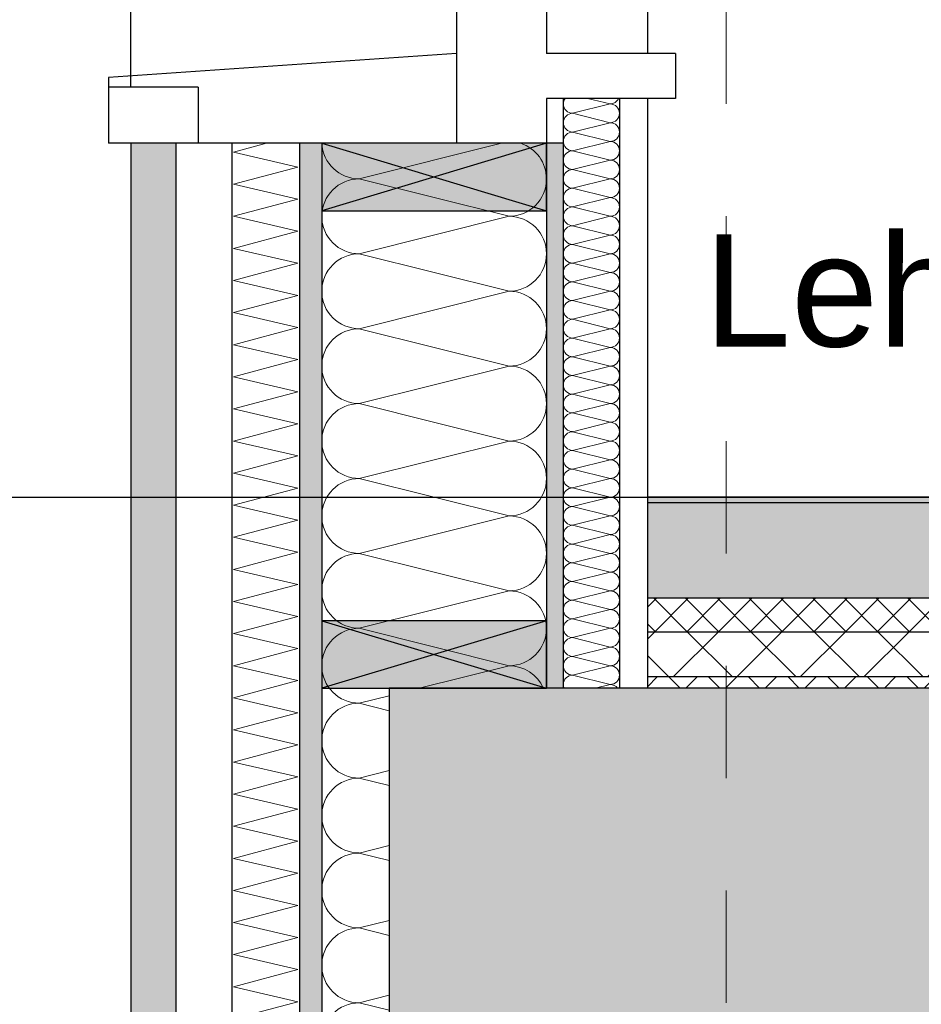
# Model space of a CAD drawing. Header units: metres. Extents: x -14.6 to 48.9, y -22.2 to 2.8.
# Tile 22 of 79: x -0.6 to 0.2, y -6.5 to -5.6. Entities that reach past the tile are written whole.
import ezdxf

# ---------------------------------------------------------------- set-up
doc = ezdxf.new("R2010")
doc.units = ezdxf.units.M
doc.header["$LTSCALE"] = 0.4
doc.header["$MEASUREMENT"] = 0
doc.linetypes.add('Raster', pattern=[0.2, 0.1, -0.05, 0, -0.05])
doc.layers.get('0').update_dxf_attribs({"color": 8, "lineweight": 9})
doc.layers.get('Defpoints').update_dxf_attribs({"color": 8, "lineweight": 9})
for name, color, linetype in [('Neubau_A-Außenwände', 8, 'Continuous'), ('Neubau_A-Decken', 8, 'Continuous'), ('Neubau_A-TB Wände', 8, 'Continuous'), ('Neubau_B-Bodenaufbau', 8, 'Continuous'), ('Neubau_R-Konstruktionsraster gross', 33, 'Continuous'), ('Neubau_S-Ausbesserung 2D_3D', 8, 'Continuous'), ('Neubau_T-Bemaßung', 8, 'Continuous'), ('Neubau_T-Text', 8, 'Continuous'), ('Neubau_Z-Modellierung Fassade', 8, 'Continuous')]:
    doc.layers.add(name, color=color, linetype=linetype)
doc.styles.add('ERSTELLTER_STIL_2', font='arial.ttf')
doc.dimstyles.new('ERSTELLTER_STIL__1', dxfattribs={"dimtxt": 0.0875, "dimasz": 0.059375, "dimexe": 0.18, "dimexo": 0.0625, "dimgap": 0, "dimtad": 1, "dimzin": 0, "dimdsep": 46, "dimtxsty": 'ERSTELLTER_STIL_2', "dimblk": 'ARROWHEAD_6', "dimblk1": 'ARROWHEAD_6', "dimblk2": 'ARROWHEAD_6', "dimcen": 0.09, "dimclrd": 7, "dimclre": 7, "dimclrt": 7, "dimazin": 0, "dimtfac": 1, "dimtdec": 4, "dimtmove": 0, "dimatfit": 3, "dimfxl": 1, "dimtolj": 1, "dimtzin": 0, "dimarcsym": 0})

# ---------------------------------------------------------------- blocks, each defined once
blk = doc.blocks.new('*X244', base_point=(3718.76562, 0))
at = {"layer": 'Neubau_A-Außenwände', "color": 8, "linetype": 'Continuous', "lineweight": 9}
for p, q in [((4083.45351, 4.465), (4083.32684, 4.43333)), ((4083.46018, 4.4), (4083.32684, 4.43333)), ((4083.46018, 4.4), (4083.32684, 4.36667)), ((4083.46018, 4.33333), (4083.32684, 4.36667)), ((4083.46018, 4.33333), (4083.32684, 4.3)), ((4083.46018, 4.26667), (4083.32684, 4.3)), ((4083.46018, 4.26667), (4083.32684, 4.23333)), ((4083.46018, 4.2), (4083.32684, 4.23333)), ((4083.46018, 4.2), (4083.32684, 4.16667)), ((4083.46018, 4.13333), (4083.32684, 4.16667)), ((4083.46018, 4.13333), (4083.32684, 4.1)), ((4083.46018, 4.06667), (4083.32684, 4.1)), ((4083.46018, 4.06667), (4083.32684, 4.03333)), ((4083.46018, 4), (4083.32684, 4.03333)), ((4083.46018, 4), (4083.38018, 3.98)), ((4083.35349, 3.97333), (4083.32684, 3.96667)), ((4083.35349, 3.96), (4083.32684, 3.96667)), ((4083.35349, 3.90666), (4083.32684, 3.9)), ((4083.35349, 3.89334), (4083.32684, 3.9)), ((4083.35349, 3.84), (4083.32684, 3.83333)), ((4083.35349, 3.82667), (4083.32684, 3.83333)), ((4083.35349, 3.77333), (4083.32684, 3.76667)), ((4083.35349, 3.76), (4083.32684, 3.76667)), ((4083.35349, 3.70666), (4083.32684, 3.7)), ((4083.35349, 3.69334), (4083.32684, 3.7)), ((4083.46018, 3.66667), (4083.40684, 3.68)), ((4083.46018, 3.66667), (4083.32684, 3.63333)), ((4083.46018, 3.6), (4083.32684, 3.63333)), ((4083.46018, 3.6), (4083.32684, 3.56667)), ((4083.46018, 3.53333), (4083.32684, 3.56667)), ((4083.46018, 3.53333), (4083.32684, 3.5)), ((4083.46018, 3.46667), (4083.32684, 3.5)), ((4083.46018, 3.46667), (4083.32684, 3.43333)), ((4083.46018, 3.4), (4083.32684, 3.43333)), ((4083.46018, 3.4), (4083.32684, 3.36667)), ((4083.46018, 3.33333), (4083.32684, 3.36667)), ((4083.46018, 3.33333), (4083.32684, 3.3)), ((4083.46018, 3.26667), (4083.32684, 3.3)), ((4083.46018, 3.26667), (4083.32684, 3.23333)), ((4083.46018, 3.2), (4083.32684, 3.23333)), ((4083.46018, 3.2), (4083.32684, 3.16667)), ((4083.46018, 3.13333), (4083.32684, 3.16667)), ((4083.46018, 3.13333), (4083.32684, 3.1)), ((4083.46018, 3.06667), (4083.32684, 3.1)), ((4083.46018, 3.06667), (4083.32684, 3.03333)), ((4083.46018, 3), (4083.32684, 3.03333)), ((4083.46018, 3), (4083.32684, 2.96667)), ((4083.46018, 2.93333), (4083.32684, 2.96667)), ((4083.46018, 2.93333), (4083.32684, 2.9)), ((4083.46018, 2.86667), (4083.32684, 2.9)), ((4083.46018, 2.86667), (4083.32684, 2.83333)), ((4083.46018, 2.8), (4083.32684, 2.83333))]:
    blk.add_line(p, q, dxfattribs=at)
for centre, start, end in [((4083.32684, 4.46667), 182.86598, 270), ((4083.46018, 4.43333), 0, 71.80513), ((4083.32684, 4.4), 90, 180), ((4083.46018, 4.43333), 270, 0), ((4083.32684, 4.4), 180, 270), ((4083.46018, 4.36667), 0, 90), ((4083.32684, 4.33333), 90, 180), ((4083.46018, 4.36667), 270, 0), ((4083.32684, 4.33333), 180, 270), ((4083.46018, 4.3), 0, 90), ((4083.32684, 4.26667), 90, 180), ((4083.46018, 4.3), 270, 0), ((4083.32684, 4.26667), 180, 270), ((4083.46018, 4.23333), 0, 90), ((4083.32684, 4.2), 90, 180), ((4083.46018, 4.23333), 270, 0), ((4083.32684, 4.2), 180, 270), ((4083.46018, 4.16667), 0, 90), ((4083.32684, 4.13333), 90, 180), ((4083.46018, 4.16667), 270, 0), ((4083.32684, 4.13333), 180, 270), ((4083.46018, 4.1), 0, 90), ((4083.32684, 4.06667), 90, 180), ((4083.46018, 4.1), 270, 0), ((4083.32684, 4.06667), 180, 270), ((4083.46018, 4.03333), 0, 90), ((4083.32684, 4), 90, 180), ((4083.46018, 4.03333), 270, 0), ((4083.32684, 4), 180, 270), ((4083.46018, 3.96667), 23.57818, 90), ((4083.32684, 3.93333), 90, 180), ((4083.32684, 3.93333), 180, 270), ((4083.32684, 3.86667), 90, 180), ((4083.32684, 3.86667), 180, 270), ((4083.32684, 3.8), 90, 180), ((4083.32684, 3.8), 180, 270), ((4083.32684, 3.73333), 90, 180), ((4083.32684, 3.73333), 180, 270), ((4083.32684, 3.66667), 90, 180), ((4083.46018, 3.7), 270, 323.13009), ((4083.32684, 3.66667), 180, 270), ((4083.46018, 3.63333), 0, 90), ((4083.32684, 3.6), 90, 180), ((4083.46018, 3.63333), 270, 0), ((4083.32684, 3.6), 180, 270), ((4083.46018, 3.56667), 0, 90), ((4083.32684, 3.53333), 90, 180), ((4083.46018, 3.56667), 270, 0), ((4083.32684, 3.53333), 180, 270), ((4083.46018, 3.5), 0, 90), ((4083.32684, 3.46667), 90, 180), ((4083.46018, 3.5), 270, 0), ((4083.32684, 3.46667), 180, 270), ((4083.46018, 3.43333), 0, 90), ((4083.32684, 3.4), 90, 180), ((4083.46018, 3.43333), 270, 0), ((4083.32684, 3.4), 180, 270), ((4083.46018, 3.36667), 0, 90), ((4083.32684, 3.33333), 90, 180), ((4083.46018, 3.36667), 270, 0), ((4083.32684, 3.33333), 180, 270), ((4083.46018, 3.3), 0, 90), ((4083.32684, 3.26667), 90, 180), ((4083.46018, 3.3), 270, 0), ((4083.32684, 3.26667), 180, 270), ((4083.46018, 3.23333), 0, 90), ((4083.32684, 3.2), 90, 180), ((4083.46018, 3.23333), 270, 0), ((4083.32684, 3.2), 180, 270), ((4083.46018, 3.16667), 0, 90), ((4083.32684, 3.13333), 90, 180), ((4083.46018, 3.16667), 270, 0), ((4083.32684, 3.13333), 180, 270), ((4083.46018, 3.1), 0, 90), ((4083.32684, 3.06667), 90, 180), ((4083.46018, 3.1), 270, 0), ((4083.32684, 3.06667), 180, 270), ((4083.46018, 3.03333), 0, 90), ((4083.32684, 3), 90, 180), ((4083.46018, 3.03333), 270, 0), ((4083.32684, 3), 180, 270), ((4083.46018, 2.96667), 0, 90), ((4083.32684, 2.93333), 90, 180), ((4083.46018, 2.96667), 270, 0), ((4083.32684, 2.93333), 180, 270), ((4083.46018, 2.9), 0, 90), ((4083.32684, 2.86667), 90, 180), ((4083.46018, 2.9), 270, 0), ((4083.32684, 2.86667), 180, 270), ((4083.46018, 2.83333), 0, 90), ((4083.32684, 2.8), 90, 180), ((4083.46018, 2.83333), 270, 0)]:
    blk.add_arc(centre, 0.03333, start, end, dxfattribs=at)
blk = doc.blocks.new('*X245', base_point=(3718.76562, 0))
at = {"layer": 'Neubau_A-Außenwände', "color": 8, "linetype": 'Continuous', "lineweight": 9}
for p, q in [((4083.21496, 4.45714), (4083.24428, 4.465)), ((4083.27206, 4.44387), (4083.21496, 4.45714)), ((4083.21496, 4.42857), (4083.27206, 4.44387)), ((4083.27206, 4.4153), (4083.21496, 4.42857)), ((4083.21496, 4.4), (4083.27206, 4.4153)), ((4083.27206, 4.38673), (4083.21496, 4.4)), ((4083.21496, 4.37143), (4083.27206, 4.38673)), ((4083.27206, 4.35816), (4083.21496, 4.37143)), ((4083.21496, 4.34286), (4083.27206, 4.35816)), ((4083.27206, 4.32959), (4083.21496, 4.34286)), ((4083.21496, 4.31429), (4083.27206, 4.32959)), ((4083.27206, 4.30102), (4083.21496, 4.31429)), ((4083.21496, 4.28571), (4083.27206, 4.30102)), ((4083.27206, 4.27244), (4083.21496, 4.28571)), ((4083.21496, 4.25714), (4083.27206, 4.27244)), ((4083.27206, 4.24387), (4083.21496, 4.25714)), ((4083.21496, 4.22857), (4083.27206, 4.24387)), ((4083.27206, 4.2153), (4083.21496, 4.22857)), ((4083.21496, 4.2), (4083.27206, 4.2153)), ((4083.27206, 4.18673), (4083.21496, 4.2)), ((4083.21496, 4.17143), (4083.27206, 4.18673)), ((4083.27206, 4.15816), (4083.21496, 4.17143)), ((4083.21496, 4.14286), (4083.27206, 4.15816)), ((4083.27206, 4.12959), (4083.21496, 4.14286)), ((4083.21496, 4.11429), (4083.27206, 4.12959)), ((4083.27206, 4.10102), (4083.21496, 4.11429)), ((4083.21496, 4.08571), (4083.27206, 4.10102)), ((4083.27206, 4.07244), (4083.21496, 4.08571)), ((4083.21496, 4.05714), (4083.27206, 4.07244)), ((4083.27206, 4.04387), (4083.21496, 4.05714)), ((4083.21496, 4.02857), (4083.27206, 4.04387)), ((4083.27206, 4.0153), (4083.21496, 4.02857)), ((4083.21496, 4), (4083.27206, 4.0153)), ((4083.27206, 3.98673), (4083.21496, 4)), ((4083.21496, 3.97143), (4083.27206, 3.98673)), ((4083.27206, 3.95816), (4083.21496, 3.97143)), ((4083.21496, 3.94286), (4083.27206, 3.95816)), ((4083.27206, 3.92959), (4083.21496, 3.94286)), ((4083.21496, 3.91429), (4083.27206, 3.92959)), ((4083.27206, 3.90102), (4083.21496, 3.91429)), ((4083.21496, 3.88571), (4083.27206, 3.90102)), ((4083.27206, 3.87244), (4083.21496, 3.88571)), ((4083.21496, 3.85714), (4083.27206, 3.87244)), ((4083.27206, 3.84387), (4083.21496, 3.85714)), ((4083.21496, 3.82857), (4083.27206, 3.84387)), ((4083.27206, 3.8153), (4083.21496, 3.82857)), ((4083.21496, 3.8), (4083.27206, 3.8153)), ((4083.27206, 3.78673), (4083.21496, 3.8)), ((4083.21496, 3.77143), (4083.27206, 3.78673)), ((4083.27206, 3.75816), (4083.21496, 3.77143)), ((4083.21496, 3.74286), (4083.27206, 3.75816)), ((4083.27206, 3.72959), (4083.21496, 3.74286)), ((4083.21496, 3.71429), (4083.27206, 3.72959)), ((4083.27206, 3.70102), (4083.21496, 3.71429)), ((4083.21496, 3.68571), (4083.27206, 3.70102)), ((4083.27206, 3.67244), (4083.21496, 3.68571)), ((4083.21496, 3.65714), (4083.27206, 3.67244)), ((4083.27206, 3.64387), (4083.21496, 3.65714)), ((4083.21496, 3.62857), (4083.27206, 3.64387)), ((4083.27206, 3.6153), (4083.21496, 3.62857)), ((4083.21496, 3.6), (4083.27206, 3.6153)), ((4083.27206, 3.58673), (4083.21496, 3.6)), ((4083.21496, 3.57143), (4083.27206, 3.58673)), ((4083.27206, 3.55816), (4083.21496, 3.57143)), ((4083.21496, 3.54286), (4083.27206, 3.55816)), ((4083.27206, 3.52959), (4083.21496, 3.54286)), ((4083.21496, 3.51429), (4083.27206, 3.52959)), ((4083.27206, 3.50102), (4083.21496, 3.51429)), ((4083.21496, 3.48571), (4083.27206, 3.50102)), ((4083.27206, 3.47244), (4083.21496, 3.48571)), ((4083.21496, 3.45714), (4083.27206, 3.47244)), ((4083.27206, 3.44387), (4083.21496, 3.45714)), ((4083.21496, 3.42857), (4083.27206, 3.44387)), ((4083.27206, 3.4153), (4083.21496, 3.42857)), ((4083.21496, 3.4), (4083.27206, 3.4153)), ((4083.27206, 3.38673), (4083.21496, 3.4)), ((4083.21496, 3.37143), (4083.27206, 3.38673)), ((4083.27206, 3.35816), (4083.21496, 3.37143)), ((4083.21496, 3.34286), (4083.27206, 3.35816)), ((4083.27206, 3.32959), (4083.21496, 3.34286)), ((4083.21496, 3.31429), (4083.27206, 3.32959)), ((4083.27206, 3.30102), (4083.21496, 3.31429)), ((4083.21496, 3.28571), (4083.27206, 3.30102)), ((4083.27206, 3.27244), (4083.21496, 3.28571)), ((4083.21496, 3.25714), (4083.27206, 3.27244)), ((4083.27206, 3.24387), (4083.21496, 3.25714)), ((4083.21496, 3.22857), (4083.27206, 3.24387)), ((4083.27206, 3.2153), (4083.21496, 3.22857)), ((4083.21496, 3.2), (4083.27206, 3.2153)), ((4083.27206, 3.18673), (4083.21496, 3.2)), ((4083.21496, 3.17143), (4083.27206, 3.18673)), ((4083.27206, 3.15816), (4083.21496, 3.17143)), ((4083.21496, 3.14286), (4083.27206, 3.15816)), ((4083.27206, 3.12959), (4083.21496, 3.14286)), ((4083.21496, 3.11429), (4083.27206, 3.12959)), ((4083.27206, 3.10102), (4083.21496, 3.11429)), ((4083.21496, 3.08571), (4083.27206, 3.10102)), ((4083.27206, 3.07244), (4083.21496, 3.08571)), ((4083.21496, 3.05714), (4083.27206, 3.07244)), ((4083.27206, 3.04387), (4083.21496, 3.05714)), ((4083.21496, 3.02857), (4083.27206, 3.04387)), ((4083.27206, 3.0153), (4083.21496, 3.02857)), ((4083.21496, 3), (4083.27206, 3.0153)), ((4083.27206, 2.98673), (4083.21496, 3)), ((4083.21496, 2.97143), (4083.27206, 2.98673)), ((4083.27206, 2.95816), (4083.21496, 2.97143)), ((4083.21496, 2.94286), (4083.27206, 2.95816)), ((4083.27206, 2.92959), (4083.21496, 2.94286)), ((4083.21496, 2.91429), (4083.27206, 2.92959)), ((4083.27206, 2.90102), (4083.21496, 2.91429)), ((4083.21496, 2.88571), (4083.27206, 2.90102)), ((4083.27206, 2.87244), (4083.21496, 2.88571)), ((4083.21496, 2.85714), (4083.27206, 2.87244)), ((4083.27206, 2.84387), (4083.21496, 2.85714)), ((4083.21496, 2.82857), (4083.27206, 2.84387)), ((4083.27206, 2.8153), (4083.21496, 2.82857)), ((4083.21496, 2.8), (4083.27206, 2.8153))]:
    blk.add_line(p, q, dxfattribs=at)
blk = doc.blocks.new('*X254', base_point=(3718.76562, 0))
at = {"layer": 'Neubau_A-TB Wände', "color": 8, "linetype": 'Continuous', "lineweight": 9}
for p, q in [((4083.55018, 4.5), (4083.53018, 4.505)), ((4083.55018, 4.5), (4083.51684, 4.49167)), ((4083.55018, 4.48333), (4083.51684, 4.49167)), ((4083.55018, 4.48333), (4083.51684, 4.475)), ((4083.55018, 4.46667), (4083.51684, 4.475)), ((4083.55018, 4.46667), (4083.51684, 4.45833)), ((4083.55018, 4.45), (4083.51684, 4.45833)), ((4083.55018, 4.45), (4083.51684, 4.44167)), ((4083.55018, 4.43333), (4083.51684, 4.44167)), ((4083.55018, 4.43333), (4083.51684, 4.425)), ((4083.55018, 4.41667), (4083.51684, 4.425)), ((4083.55018, 4.41667), (4083.51684, 4.40833)), ((4083.55018, 4.4), (4083.51684, 4.40833)), ((4083.55018, 4.4), (4083.51684, 4.39167)), ((4083.55018, 4.38333), (4083.51684, 4.39167)), ((4083.55018, 4.38333), (4083.51684, 4.375)), ((4083.55018, 4.36667), (4083.51684, 4.375)), ((4083.55018, 4.36667), (4083.51684, 4.35833)), ((4083.55018, 4.35), (4083.51684, 4.35833)), ((4083.55018, 4.35), (4083.51684, 4.34167)), ((4083.55018, 4.33333), (4083.51684, 4.34167)), ((4083.55018, 4.33333), (4083.51684, 4.325)), ((4083.55018, 4.31667), (4083.51684, 4.325)), ((4083.55018, 4.31667), (4083.51684, 4.30833)), ((4083.55018, 4.3), (4083.51684, 4.30833)), ((4083.55018, 4.3), (4083.51684, 4.29167)), ((4083.55018, 4.28333), (4083.51684, 4.29167)), ((4083.55018, 4.28333), (4083.51684, 4.275)), ((4083.55018, 4.26667), (4083.51684, 4.275)), ((4083.55018, 4.26667), (4083.51684, 4.25833)), ((4083.55018, 4.25), (4083.51684, 4.25833)), ((4083.55018, 4.25), (4083.51684, 4.24167)), ((4083.55018, 4.23333), (4083.51684, 4.24167)), ((4083.55018, 4.23333), (4083.51684, 4.225)), ((4083.55018, 4.21667), (4083.51684, 4.225)), ((4083.55018, 4.21667), (4083.51684, 4.20833)), ((4083.55018, 4.2), (4083.51684, 4.20833)), ((4083.55018, 4.2), (4083.51684, 4.19167)), ((4083.55018, 4.18333), (4083.51684, 4.19167)), ((4083.55018, 4.18333), (4083.51684, 4.175)), ((4083.55018, 4.16667), (4083.51684, 4.175)), ((4083.55018, 4.16667), (4083.51684, 4.15833)), ((4083.55018, 4.15), (4083.51684, 4.15833)), ((4083.55018, 4.15), (4083.51684, 4.14167)), ((4083.55018, 4.13333), (4083.51684, 4.14167)), ((4083.55018, 4.13333), (4083.51684, 4.125)), ((4083.55018, 4.11667), (4083.51684, 4.125)), ((4083.55018, 4.11667), (4083.51684, 4.10833)), ((4083.55018, 4.1), (4083.51684, 4.10833)), ((4083.55018, 4.1), (4083.51684, 4.09167)), ((4083.55018, 4.08333), (4083.51684, 4.09167)), ((4083.55018, 4.08333), (4083.51684, 4.075)), ((4083.55018, 4.06667), (4083.51684, 4.075)), ((4083.55018, 4.06667), (4083.51684, 4.05833)), ((4083.55018, 4.05), (4083.51684, 4.05833)), ((4083.55018, 4.05), (4083.51684, 4.04167)), ((4083.55018, 4.03333), (4083.51684, 4.04167)), ((4083.55018, 4.03333), (4083.51684, 4.025)), ((4083.55018, 4.01667), (4083.51684, 4.025)), ((4083.55018, 4.01667), (4083.51684, 4.00833)), ((4083.55018, 4), (4083.51684, 4.00833)), ((4083.55018, 4), (4083.51684, 3.99167)), ((4083.55018, 3.98333), (4083.51684, 3.99167)), ((4083.55018, 3.98333), (4083.53684, 3.98))]:
    blk.add_line(p, q, dxfattribs=at)
for centre, start, end in [((4083.51684, 4.5), 143.1301, 180), ((4083.55018, 4.50833), 270, 336.42182), ((4083.51684, 4.5), 180, 270), ((4083.55018, 4.49167), 0, 90), ((4083.51684, 4.48333), 90, 180), ((4083.55018, 4.49167), 270, 0), ((4083.51684, 4.48333), 180, 270), ((4083.55018, 4.475), 0, 90), ((4083.51684, 4.46667), 90, 180), ((4083.55018, 4.475), 270, 0), ((4083.51684, 4.46667), 180, 270), ((4083.55018, 4.45833), 0, 90), ((4083.51684, 4.45), 90, 180), ((4083.55018, 4.45833), 270, 0), ((4083.51684, 4.45), 180, 270), ((4083.55018, 4.44167), 0, 90), ((4083.51684, 4.43333), 90, 180), ((4083.55018, 4.44167), 270, 0), ((4083.51684, 4.43333), 180, 270), ((4083.55018, 4.425), 0, 90), ((4083.51684, 4.41667), 90, 180), ((4083.55018, 4.425), 270, 0), ((4083.51684, 4.41667), 180, 270), ((4083.51684, 4.4), 90, 180), ((4083.55018, 4.40833), 0, 90), ((4083.55018, 4.40833), 270, 0), ((4083.51684, 4.4), 180, 270), ((4083.55018, 4.39167), 0, 90), ((4083.51684, 4.38333), 90, 180), ((4083.55018, 4.39167), 270, 0), ((4083.51684, 4.38333), 180, 270), ((4083.55018, 4.375), 0, 90), ((4083.51684, 4.36667), 90, 180), ((4083.55018, 4.375), 270, 0), ((4083.51684, 4.36667), 180, 270), ((4083.55018, 4.35833), 0, 90), ((4083.51684, 4.35), 90, 180), ((4083.55018, 4.35833), 270, 0), ((4083.51684, 4.35), 180, 270), ((4083.55018, 4.34167), 0, 90), ((4083.51684, 4.33333), 90, 180), ((4083.55018, 4.34167), 270, 0), ((4083.51684, 4.33333), 180, 270), ((4083.55018, 4.325), 0, 90), ((4083.51684, 4.31667), 90, 180), ((4083.55018, 4.325), 270, 0), ((4083.51684, 4.31667), 180, 270), ((4083.55018, 4.30833), 0, 90), ((4083.51684, 4.3), 90, 180), ((4083.55018, 4.30833), 270, 0), ((4083.51684, 4.3), 180, 270), ((4083.55018, 4.29167), 0, 90), ((4083.51684, 4.28333), 90, 180), ((4083.55018, 4.29167), 270, 0), ((4083.51684, 4.28333), 180, 270), ((4083.55018, 4.275), 0, 90), ((4083.51684, 4.26667), 90, 180), ((4083.55018, 4.275), 270, 0), ((4083.51684, 4.26667), 180, 270), ((4083.55018, 4.25833), 0, 90), ((4083.51684, 4.25), 90, 180), ((4083.55018, 4.25833), 270, 0), ((4083.51684, 4.25), 180, 270), ((4083.51684, 4.23333), 90, 180), ((4083.55018, 4.24167), 0, 90), ((4083.55018, 4.24167), 270, 0), ((4083.51684, 4.23333), 180, 270), ((4083.55018, 4.225), 0, 90), ((4083.51684, 4.21667), 90, 180), ((4083.55018, 4.225), 270, 0), ((4083.51684, 4.21667), 180, 270), ((4083.55018, 4.20833), 0, 90), ((4083.51684, 4.2), 90, 180), ((4083.55018, 4.20833), 270, 0), ((4083.51684, 4.2), 180, 270), ((4083.55018, 4.19167), 0, 90), ((4083.51684, 4.18333), 90, 180), ((4083.55018, 4.19167), 270, 0), ((4083.51684, 4.18333), 180, 270), ((4083.55018, 4.175), 0, 90), ((4083.51684, 4.16667), 90, 180), ((4083.55018, 4.175), 270, 0), ((4083.51684, 4.16667), 180, 270), ((4083.55018, 4.15833), 0, 90), ((4083.51684, 4.15), 90, 180), ((4083.55018, 4.15833), 270, 0), ((4083.51684, 4.15), 180, 270), ((4083.55018, 4.14167), 0, 90), ((4083.51684, 4.13333), 90, 180), ((4083.55018, 4.14167), 270, 0), ((4083.51684, 4.13333), 180, 270), ((4083.55018, 4.125), 0, 90), ((4083.51684, 4.11667), 90, 180), ((4083.55018, 4.125), 270, 0), ((4083.51684, 4.11667), 180, 270), ((4083.55018, 4.10833), 0, 90), ((4083.51684, 4.1), 90, 180), ((4083.55018, 4.10833), 270, 0), ((4083.51684, 4.1), 180, 270), ((4083.55018, 4.09167), 0, 90), ((4083.51684, 4.08333), 90, 180), ((4083.55018, 4.09167), 270, 0), ((4083.51684, 4.08333), 180, 270), ((4083.51684, 4.06667), 90, 180), ((4083.55018, 4.075), 0, 90), ((4083.55018, 4.075), 270, 0), ((4083.51684, 4.06667), 180, 270), ((4083.55018, 4.05833), 0, 90), ((4083.51684, 4.05), 90, 180), ((4083.55018, 4.05833), 270, 0), ((4083.51684, 4.05), 180, 270), ((4083.55018, 4.04167), 0, 90), ((4083.51684, 4.03333), 90, 180), ((4083.55018, 4.04167), 270, 0), ((4083.51684, 4.03333), 180, 270), ((4083.55018, 4.025), 0, 90), ((4083.51684, 4.01667), 90, 180), ((4083.55018, 4.025), 270, 0), ((4083.51684, 4.01667), 180, 270), ((4083.55018, 4.00833), 0, 90), ((4083.51684, 4), 90, 180), ((4083.55018, 4.00833), 270, 0), ((4083.51684, 4), 180, 270), ((4083.55018, 3.99167), 0, 90), ((4083.51684, 3.98333), 90, 180), ((4083.55018, 3.99167), 270, 0), ((4083.51684, 3.98333), 180, 203.57818), ((4083.55018, 3.975), 36.8699, 90)]:
    blk.add_arc(centre, 0.00833, start, end, dxfattribs=at)
blk = doc.blocks.new('ARROWHEAD_6')
at = {"color": 0, "linetype": 'Continuous', "lineweight": 0}
for p, q in [((-0.5, -0.5), (0.5, 0.5)), ((0, 0), (-1, 0))]:
    blk.add_line(p, q, dxfattribs=at)
blk = doc.blocks.new('*D315')
at = {"layer": 'Defpoints', "color": 0, "linetype": 'Continuous', "transparency": 16777216}
for p in [(-9.662, -6.025), (5.403, -6.025), (11.62749, -6.195)]:
    blk.add_point(p, dxfattribs=at)
at = {"layer": 'Neubau_T-Bemaßung', "linetype": 'Continuous', "lineweight": -2, "transparency": 16777216}
for p, q in [((5.403, -6.025), (5.403, -5.92716)), ((-9.5995, -6.025), (5.583, -6.025)), ((5.403, -6.13563), (5.403, -6.08438)), ((11.56499, -6.195), (5.223, -6.195))]:
    blk.add_line(p, q, dxfattribs=at)
at = {"layer": 'Neubau_T-Bemaßung', "linetype": 'Continuous', "lineweight": -2, "transparency": 16777216, "xscale": 0.059375, "yscale": 0.059375, "zscale": 0.059375}
for p, rotation in [((5.403, -6.025), 90), ((5.403, -6.195), 270)]:
    blk.add_blockref('ARROWHEAD_6', p, dxfattribs=dict(at, rotation=rotation))
at = {"layer": 'Neubau_T-Bemaßung', "linetype": 'Continuous', "transparency": 16777216, "insert": (5.51664, -5.92716), "char_height": 0.0875, "attachment_point": 5, "rotation": 90, "style": 'ERSTELLTER_STIL_2'}
blk.add_mtext('\\A1;0.17', dxfattribs=at)
blk = doc.blocks.new('*D316')
at = {"layer": 'Defpoints', "color": 0, "linetype": 'Continuous', "transparency": 16777216}
for p in [(3.59, -3.025), (5.51664, -3.025), (-9.662, -6.025)]:
    blk.add_point(p, dxfattribs=at)
at = {"layer": 'Neubau_T-Bemaßung', "linetype": 'Continuous', "lineweight": -2, "transparency": 16777216}
for p, q in [((3.6525, -3.025), (5.69664, -3.025)), ((5.51664, -3.08437), (5.51664, -4.41504)), ((5.51664, -5.96563), (5.51664, -4.64197)), ((-9.5995, -6.025), (5.69664, -6.025))]:
    blk.add_line(p, q, dxfattribs=at)
at = {"layer": 'Neubau_T-Bemaßung', "linetype": 'Continuous', "lineweight": -2, "transparency": 16777216, "xscale": 0.059375, "yscale": 0.059375, "zscale": 0.059375}
for p, rotation in [((5.51664, -3.025), 90), ((5.51664, -6.025), 270)]:
    blk.add_blockref('ARROWHEAD_6', p, dxfattribs=dict(at, rotation=rotation))
at = {"layer": 'Neubau_T-Bemaßung', "linetype": 'Continuous', "transparency": 16777216, "insert": (5.51664, -4.5285), "char_height": 0.0875, "attachment_point": 5, "rotation": 90, "style": 'ERSTELLTER_STIL_2'}
blk.add_mtext('\\A1;3.00', dxfattribs=at)
blk = doc.blocks.new('*D337')
at = {"layer": 'Defpoints', "color": 0, "linetype": 'Continuous', "transparency": 16777216}
for p in [(-9.662, -6.025), (17.83761, -6.025), (11.62749, -6.195)]:
    blk.add_point(p, dxfattribs=at)
at = {"layer": 'Neubau_T-Bemaßung', "linetype": 'Continuous', "lineweight": -2, "transparency": 16777216}
for p, q in [((17.83761, -6.025), (17.83761, -5.92716)), ((-9.5995, -6.025), (18.01761, -6.025)), ((17.83761, -6.13563), (17.83761, -6.08438)), ((11.68999, -6.195), (18.01761, -6.195))]:
    blk.add_line(p, q, dxfattribs=at)
at = {"layer": 'Neubau_T-Bemaßung', "linetype": 'Continuous', "lineweight": -2, "transparency": 16777216, "xscale": 0.059375, "yscale": 0.059375, "zscale": 0.059375}
for p, rotation in [((17.83761, -6.025), 90), ((17.83761, -6.195), 270)]:
    blk.add_blockref('ARROWHEAD_6', p, dxfattribs=dict(at, rotation=rotation))
at = {"layer": 'Neubau_T-Bemaßung', "linetype": 'Continuous', "transparency": 16777216, "insert": (17.95126, -5.92716), "char_height": 0.0875, "attachment_point": 5, "rotation": 90, "style": 'ERSTELLTER_STIL_2'}
blk.add_mtext('\\A1;0.17', dxfattribs=at)
blk = doc.blocks.new('*D338')
at = {"layer": 'Defpoints', "color": 0, "linetype": 'Continuous', "transparency": 16777216}
for p in [(3.59, -3.025), (17.95126, -3.025), (-9.662, -6.025)]:
    blk.add_point(p, dxfattribs=at)
at = {"layer": 'Neubau_T-Bemaßung', "linetype": 'Continuous', "lineweight": -2, "transparency": 16777216}
for p, q in [((3.6525, -3.025), (18.13126, -3.025)), ((17.95126, -3.08437), (17.95126, -4.41504)), ((17.95126, -5.96563), (17.95126, -4.64197)), ((-9.5995, -6.025), (18.13126, -6.025))]:
    blk.add_line(p, q, dxfattribs=at)
at = {"layer": 'Neubau_T-Bemaßung', "linetype": 'Continuous', "lineweight": -2, "transparency": 16777216, "xscale": 0.059375, "yscale": 0.059375, "zscale": 0.059375}
for p, rotation in [((17.95126, -3.025), 90), ((17.95126, -6.025), 270)]:
    blk.add_blockref('ARROWHEAD_6', p, dxfattribs=dict(at, rotation=rotation))
at = {"layer": 'Neubau_T-Bemaßung', "linetype": 'Continuous', "transparency": 16777216, "insert": (17.95126, -4.5285), "char_height": 0.0875, "attachment_point": 5, "rotation": 90, "style": 'ERSTELLTER_STIL_2'}
blk.add_mtext('\\A1;3.00', dxfattribs=at)
blk = doc.blocks.new('*D356')
at = {"layer": 'Defpoints', "color": 0, "linetype": 'Continuous', "transparency": 16777216}
for p in [(-2.45125, -1.49488), (-1.89, -1.49488), (1.885, -10.195)]:
    blk.add_point(p, dxfattribs=at)
at = {"layer": 'Neubau_T-Bemaßung', "linetype": 'Continuous', "lineweight": -2, "transparency": 16777216}
for p, q in [((-1.9525, -1.49488), (-2.63125, -1.49488)), ((-2.45125, -1.55426), (-2.45125, -5.73489)), ((-2.45125, -10.13563), (-2.45125, -5.962)), ((1.8225, -10.195), (-2.63125, -10.195))]:
    blk.add_line(p, q, dxfattribs=at)
at = {"layer": 'Neubau_T-Bemaßung', "linetype": 'Continuous', "lineweight": -2, "transparency": 16777216, "xscale": 0.059375, "yscale": 0.059375, "zscale": 0.059375}
for p, rotation in [((-2.45125, -1.49488), 90), ((-2.45125, -10.195), 270)]:
    blk.add_blockref('ARROWHEAD_6', p, dxfattribs=dict(at, rotation=rotation))
at = {"layer": 'Neubau_T-Bemaßung', "linetype": 'Continuous', "transparency": 16777216, "insert": (-2.45125, -5.84844), "char_height": 0.0875, "attachment_point": 5, "rotation": 90, "style": 'ERSTELLTER_STIL_2'}
blk.add_mtext('\\A1;8.70', dxfattribs=at)

msp = doc.modelspace()

# ---------------------------------------------------------------- hatches: boundary and pattern name
at = {"layer": 'Neubau_A-Außenwände', "linetype": 'Continuous'}
for points in [[(-0.53, -5.71), (-0.53, -7.352), (-0.49, -7.352), (-0.49, -5.71)], [(-0.38, -5.71), (-0.38, -7.375), (-0.36, -7.375), (-0.36, -5.71)], [(-0.16, -5.71), (-0.16, -6.195), (-0.145, -6.195), (-0.145, -5.71)]]:
    msp.add_hatch(color=256, dxfattribs=at).paths.add_polyline_path(points)
at = {"layer": 'Neubau_A-Decken', "linetype": 'Continuous'}
h = msp.add_hatch(dxfattribs=at)
h.set_pattern_fill('BETON__STAHLBETON_0002', color=256, style=0, pattern_type=2)
h.set_pattern_definition([(45, (-364.88789, -10.175), (-0.084852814, 0.084852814), []), (45, (-364.93032, -10.13257), (-0.084852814, 0.084852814), [0.09, -0.03])])
h.paths.add_polyline_path([(-0.30002, -6.195), (-0.30002, -6.495), (23.555, -6.495), (23.555, -6.195)])
at = {"layer": 'Neubau_B-Bodenaufbau', "linetype": 'Continuous'}
msp.add_hatch(color=256, dxfattribs=at).paths.add_polyline_path([(7.25, -6.025), (-0.07, -6.025), (-0.07, -6.03), (7.25, -6.03)])
h = msp.add_hatch(dxfattribs=at)
h.set_pattern_fill('BETON__UNBEWEHRT_0002', color=256, style=0, pattern_type=2)
h.set_pattern_definition([(45, (-364.88789, -10.175), (-0.035355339, 0.035355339), [0.0375, -0.0125]), (45, (-364.88789, -10.139645), (-0.035355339, 0.035355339), [0.0375, -0.0125])])
h.paths.add_polyline_path([(-0.07, -6.03), (-0.07, -6.115), (7.25, -6.115), (7.25, -6.03)])
h = msp.add_hatch(dxfattribs=at)
h.set_pattern_fill('DÄMMUNG__HART_2_0002', color=256, style=0, pattern_type=2)
h.set_pattern_definition([(45, (-364.88789, -10.175), (-0.0141421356, 0.0141421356), []), (135, (-364.88789, -10.175), (0.0141421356, 0.0141421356), [])])
h.paths.add_polyline_path([(-0.07, -6.115), (-0.07, -6.145), (7.25, -6.145), (7.25, -6.115)])
h = msp.add_hatch(dxfattribs=at)
h.set_pattern_fill('DÄMMUNG__HART_1_0002', color=256, style=0, pattern_type=2)
h.set_pattern_definition([(45, (-364.88789, -10.175), (-0.0282842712, 0.0282842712), []), (135, (-364.88789, -10.175), (0.0282842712, 0.0282842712), [])])
h.paths.add_polyline_path([(-0.07, -6.145), (-0.07, -6.185), (7.25, -6.185), (7.25, -6.145)])
h = msp.add_hatch(dxfattribs=at)
h.set_pattern_fill('GUßASPHALT_0002', color=256, style=0, pattern_type=2)
h.set_pattern_definition([(45, (-364.88789, -10.175), (-0.0176776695, 0.0176776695), []), (135, (-364.88789, -10.175), (0.0176776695, 0.0176776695), [])])
h.paths.add_polyline_path([(-0.07, -6.195), (7.25, -6.195), (7.25, -6.185), (-0.07, -6.185)])
at = {"layer": 'Neubau_S-Ausbesserung 2D_3D', "linetype": 'Continuous'}
for points in [[(-0.16, -5.71), (-0.36, -5.71), (-0.36, -5.77), (-0.16, -5.77)], [(-0.16, -6.135), (-0.36, -6.135), (-0.36, -6.195), (-0.16, -6.195)]]:
    msp.add_hatch(color=256, dxfattribs=at).paths.add_polyline_path(points)

# ---------------------------------------------------------------- linework, layer by layer
at = {"layer": 'Neubau_A-Außenwände', "linetype": 'Continuous'}
for p, q in [((-0.53, -5.66), (-0.53, -3.254)), ((-0.24, -5.55), (-0.24, -5.71)), ((-0.24, -5.63), (-0.55, -5.65138)), ((-0.55, -5.65138), (-0.55, -5.66)), ((-0.16, -5.67), (-0.16, -5.71)), ((-0.53, -5.71), (-0.53, -7.352)), ((-0.49, -5.71), (-0.49, -7.352)), ((-0.44, -5.71), (-0.44, -7.375)), ((-0.38, -5.71), (-0.38, -7.375)), ((-0.36, -5.71), (-0.36, -7.375)), ((-0.16, -5.71), (-0.16, -6.195)), ((-0.30002, -6.195), (-0.30002, -6.495))]:
    msp.add_line(p, q, dxfattribs=at)
at = {"layer": 'Neubau_A-Außenwände', "linetype": 'Continuous', "flags": 128}
for points in [[(-0.16, -5.55), (-0.16, -5.57), (-0.16, -5.63)], [(-0.145, -5.71), (-0.16, -5.71), (-0.24, -5.71), (-0.36, -5.71), (-0.38, -5.71), (-0.44, -5.71), (-0.47, -5.71)]]:
    msp.add_lwpolyline(points, dxfattribs=at)
at = {"layer": 'Neubau_A-Decken', "linetype": 'Continuous', "flags": 128}
msp.add_lwpolyline([(23.305, -6.195), (18.83006, -6.195), (7.4, -6.195), (7.3875, -6.195), (7.375, -6.195), (7.275, -6.195), (7.2625, -6.195), (7.25, -6.195), (-0.07, -6.195), (-0.0825, -6.195), (-0.095, -6.195), (-0.145, -6.195), (-0.16, -6.195), (-0.30002, -6.195)], dxfattribs=at)
at = {"layer": 'Neubau_A-TB Wände', "linetype": 'Continuous'}
for p, q in [((-0.07, -3.225), (-0.07, -5.63)), ((-0.045, -5.63), (-0.16, -5.63)), ((-0.045, -5.63), (-0.045, -5.67)), ((-0.145, -5.67), (-0.16, -5.67)), ((-0.145, -5.67), (-0.145, -5.71)), ((-0.095, -5.67), (-0.095, -6.195)), ((-0.07, -5.67), (-0.07, -6.025)), ((-0.045, -5.67), (-0.07, -5.67)), ((-0.145, -5.71), (-0.145, -6.195))]:
    msp.add_line(p, q, dxfattribs=at)
at = {"layer": 'Neubau_A-TB Wände', "linetype": 'Continuous', "flags": 128}
for points in [[(-0.07, -5.67), (-0.0825, -5.67), (-0.095, -5.67), (-0.145, -5.67)], [(-0.07, -6.025), (-0.07, -6.03), (-0.07, -6.115), (-0.07, -6.145), (-0.07, -6.185), (-0.07, -6.195)]]:
    msp.add_lwpolyline(points, dxfattribs=at)
at = {"layer": 'Neubau_B-Bodenaufbau', "linetype": 'Continuous'}
for p, q in [((7.25, -6.025), (-0.07, -6.025)), ((7.25, -6.03), (-0.07, -6.03)), ((7.25, -6.115), (-0.07, -6.115)), ((7.25, -6.145), (-0.07, -6.145)), ((7.25, -6.185), (-0.07, -6.185))]:
    msp.add_line(p, q, dxfattribs=at)
at = {"layer": 'Neubau_R-Konstruktionsraster gross', "linetype": 'Raster', "lineweight": 9}
msp.add_line((0, -1.175), (0, -15.175), dxfattribs=at)
at = {"layer": 'Neubau_S-Ausbesserung 2D_3D', "linetype": 'Continuous'}
for p, q in [((-0.16, -5.71), (-0.36, -5.77)), ((-0.36, -5.71), (-0.16, -5.77)), ((-0.16, -6.135), (-0.36, -6.195)), ((-0.36, -6.135), (-0.16, -6.195))]:
    msp.add_line(p, q, dxfattribs=at)
at = {"layer": 'Neubau_S-Ausbesserung 2D_3D', "linetype": 'Continuous', "flags": 128}
for points in [[(-0.16, -5.71), (-0.36, -5.71), (-0.36, -5.77), (-0.16, -5.77)], [(-0.16, -6.135), (-0.36, -6.135), (-0.36, -6.195), (-0.16, -6.195)]]:
    msp.add_lwpolyline(points, close=True, dxfattribs=at)
at = {"layer": 'Neubau_Z-Modellierung Fassade', "linetype": 'Continuous'}
for p, q in [((-0.47, -5.66), (-0.55, -5.66)), ((-0.47, -5.66), (-0.47, -5.71)), ((-0.53, -5.71), (-0.55, -5.71))]:
    msp.add_line(p, q, dxfattribs=at)
at = {"layer": 'Neubau_Z-Modellierung Fassade', "linetype": 'Continuous', "flags": 128}
for points in [[(-0.55, -5.66), (-0.55, -5.70138), (-0.55, -5.71)], [(-0.47, -5.71), (-0.49, -5.71), (-0.53, -5.71)]]:
    msp.add_lwpolyline(points, dxfattribs=at)

# ---------------------------------------------------------------- block references
at = {"layer": 'Neubau_A-Außenwände'}
for name in ['*X245', '*X244']:
    msp.add_blockref(name, (-364.88789, -10.175), dxfattribs=at)
at = {"layer": 'Neubau_A-TB Wände'}
msp.add_blockref('*X254', (-364.88789, -10.175), dxfattribs=at)

# ---------------------------------------------------------------- texts
at = {"layer": 'Neubau_T-Text', "linetype": 'Continuous', "insert": (-0.02, -5.89232), "char_height": 0.1, "attachment_point": 7, "style": 'ERSTELLTER_STIL_2'}
msp.add_mtext('\\A1;Lehrmittel 1', dxfattribs=at)

# ---------------------------------------------------------------- dimensions: what is measured, and where the dimension line sits
at = {"layer": 'Neubau_T-Bemaßung', "linetype": 'Continuous'}
for base, p1, p2, picture, middle in [((-2.45125, -1.49488), (1.885, -10.195), (-1.89, -1.49488), '*D356', (-2.45125, -5.84844)), ((5.51664, -3.025), (-9.662, -6.025), (3.59, -3.025), '*D316', (5.51664, -4.5285)), ((17.95126, -3.025), (-9.662, -6.025), (3.59, -3.025), '*D338', (17.95126, -4.5285)), ((5.403, -6.025), (11.62749, -6.195), (-9.662, -6.025), '*D315', (5.51664, -5.92716)), ((17.83761, -6.025), (11.62749, -6.195), (-9.662, -6.025), '*D337', (17.95126, -5.92716))]:
    dim = msp.add_linear_dim(base=base, p1=p1, p2=p2, angle=90, dimstyle='ERSTELLTER_STIL__1', override={"dimclrd": 256, "dimclre": 256, "dimclrt": 256}, dxfattribs=at)
    dim.commit()
    dim.dimension.update_dxf_attribs({"geometry": picture, "text_midpoint": middle, "dimtype": 160, "text_rotation": 90})

doc.saveas('drawing.dxf')
